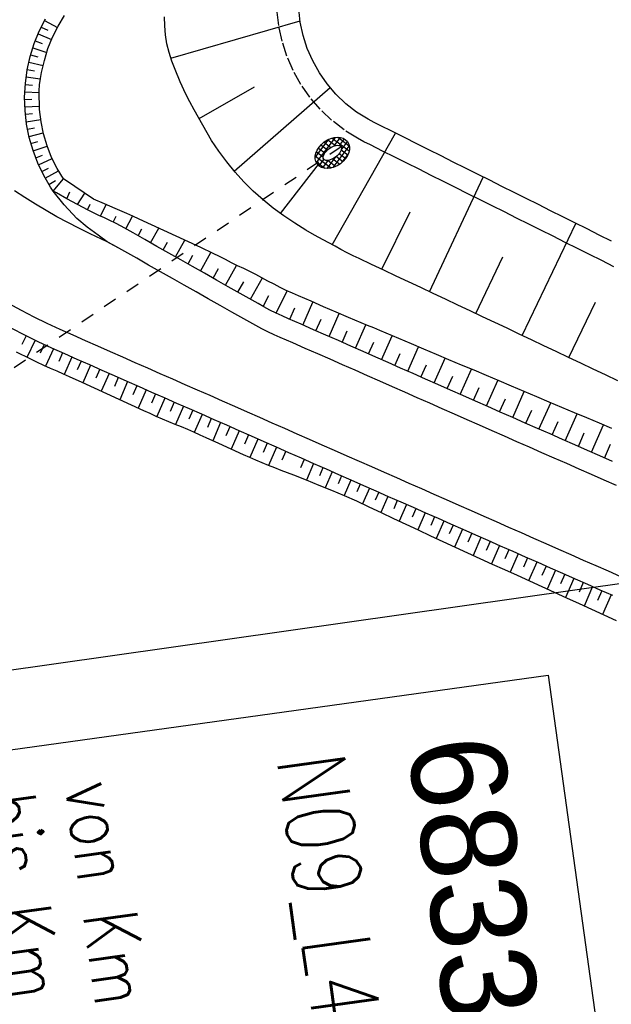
# Model space of a CAD drawing. Extents: x 446388 to 447135, y 445359 to 446567.
# Tile 12 of 80: x 446551 to 446573, y 445535 to 445571. Entities that reach past the tile are written whole.
import ezdxf

# ---------------------------------------------------------------- set-up
doc = ezdxf.new("R2010")
doc.units = 0
doc.header["$LTSCALE"] = 2
doc.header["$MEASUREMENT"] = 0
for name, pattern in [('ACAD_ISO03W100', [0.5, 0.25, -0.25]), ('AUSGEZOGEN', [0]), ('PUNKTX2', [0.5, 0.25, -0.25])]:
    doc.linetypes.add(name, pattern=pattern)
doc.layers.get('0').update_dxf_attribs({"linetype": 'AUSGEZOGEN'})
for name, color, linetype in [('BW-SCHRIFT', 250, 'AUSGEZOGEN'), ('DB-Dränagesystem_neu', 15, 'CONTINUOUS'), ('DB-RRB_41-203', 15, 'CONTINUOUS'), ('DB-vorhandene_Dränagen', 15, 'CONTINUOUS'), ('DB-Wegböschungen', 15, 'CONTINUOUS'), ('DB-Wege', 15, 'CONTINUOUS'), ('DB-Zufahrt_Nord_RRB_41-203', 15, 'CONTINUOUS'), ('FBRTOP', 250, 'AUSGEZOGEN'), ('Planeinteilung', 250, 'CONTINUOUS'), ('RAHMEN', 7, 'AUSGEZOGEN')]:
    doc.layers.add(name, color=color, linetype=linetype)
doc.styles.add('ROMANS', font='romans.shx', dxfattribs={"width": 0.8})
doc.styles.add('UNIR-O', font='unir_o.shx', dxfattribs={"height": 2.5})

# ---------------------------------------------------------------- blocks, each defined once
blk = doc.blocks.new('*X470')
at = {"color": 0, "linetype": 'ByBlock'}
for p, q in [((-707196, -770835), (-706928, -770568)), ((-706888, -770823), (-707101, -770610)), ((-706924, -770576), (-706986, -770513)), ((-706928, -770568), (-706830, -770469)), ((-706716, -770784), (-706924, -770576)), ((-706858, -770710), (-706646, -770497)), ((-706123, -771164), (-706819, -770469)), ((-706719, -770783), (-706505, -770569)), ((-706597, -770873), (-706387, -770663)), ((-706268, -770807), (-706511, -770564)), ((-706384, -771752), (-707204, -770932)), ((-707197, -771049), (-706858, -770710)), ((-706902, -771022), (-707175, -770749)), ((-707155, -771219), (-706909, -770973)), ((-706505, -770993), (-706289, -770777)), ((-706117, -771383), (-706502, -770997)), ((-706437, -771137), (-706209, -770909)), ((-706404, -771316), (-706148, -771060)), ((-706582, -771766), (-707168, -771180)), ((-707089, -771365), (-706865, -771141)), ((-707005, -771493), (-706791, -771279)), ((-706902, -771603), (-706693, -771393)), ((-706441, -771565), (-706113, -771238)), ((-706163, -771548), (-706404, -771308)), ((-706780, -771692), (-706560, -771472)), ((-706631, -771756), (-706441, -771565)), ((-706252, -771672), (-706464, -771460)), ((-706427, -771764), (-706371, -771708)), ((-706371, -771708), (-706134, -771471))]:
    blk.add_line(p, q, dxfattribs=at)
blk = doc.blocks.new('1135594')
at = {"layer": 'RAHMEN'}
blk.add_line((950, 5), (950, 589), dxfattribs=at)

msp = doc.modelspace()

# ---------------------------------------------------------------- linework, layer by layer
at = {"layer": 'BW-SCHRIFT'}
msp.add_lwpolyline([(446570.578, 445546.604), (446574.693, 445516.888), (446551.84, 445513.723), (446547.725, 445543.44)], close=True, dxfattribs=at)
at = {"layer": 'DB-Dränagesystem_neu', "linetype": 'Continuous'}
for major_axis, ratio in [((0.556, 0.411), 0.718145), ((0.314, 0.232), 0.501836)]:
    msp.add_ellipse((446562.647, 445565.792), major_axis=major_axis, ratio=ratio, start_param=0, end_param=6.283185, dxfattribs=at)
at = {"layer": 'DB-RRB_41-203', "linetype": 'PUNKTX2'}
for p, q in [((446560.681, 445570.464), (446560.617, 445571.041)), ((446560.801, 445569.897), (446560.681, 445570.464)), ((446560.978, 445569.345), (446560.801, 445569.897)), ((446561.209, 445568.813), (446560.978, 445569.345)), ((446561.492, 445568.307), (446561.209, 445568.813)), ((446561.824, 445567.832), (446561.492, 445568.307)), ((446562.201, 445567.392), (446561.824, 445567.832)), ((446562.621, 445566.992), (446562.201, 445567.392)), ((446563.079, 445566.636), (446562.621, 445566.992)), ((446563.57, 445566.328), (446563.079, 445566.636)), ((446563.807, 445566.202), (446563.57, 445566.328)), ((446564.048, 445566.081), (446563.807, 445566.202)), ((446564.495, 445565.858), (446564.048, 445566.081)), ((446564.942, 445565.634), (446564.495, 445565.858)), ((446565.389, 445565.41), (446564.942, 445565.634)), ((446565.837, 445565.187), (446565.389, 445565.41)), ((446566.284, 445564.963), (446565.837, 445565.187)), ((446566.731, 445564.74), (446566.284, 445564.963)), ((446567.178, 445564.516), (446566.731, 445564.74)), ((446567.625, 445564.292), (446567.178, 445564.516)), ((446568.073, 445564.069), (446567.625, 445564.292)), ((446568.52, 445563.845), (446568.073, 445564.069)), ((446568.967, 445563.622), (446568.52, 445563.845)), ((446569.414, 445563.398), (446568.967, 445563.622)), ((446569.861, 445563.174), (446569.414, 445563.398)), ((446570.309, 445562.951), (446569.861, 445563.174)), ((446570.756, 445562.727), (446570.309, 445562.951)), ((446571.203, 445562.504), (446570.756, 445562.727)), ((446571.65, 445562.28), (446571.203, 445562.504)), ((446572.098, 445562.056), (446571.65, 445562.28)), ((446572.545, 445561.833), (446572.098, 445562.056)), ((446572.992, 445561.609), (446572.545, 445561.833))]:
    msp.add_line(p, q, dxfattribs=at)
at = {"layer": 'DB-RRB_41-203', "linetype": 'Continuous'}
for p, q in [((446561.47, 445570.592), (446561.416, 445571.088)), ((446556.492, 445570.461), (446556.482, 445570.794)), ((446556.714, 445569.273), (446561.464, 445570.639)), ((446561.574, 445570.103), (446561.47, 445570.592)), ((446556.517, 445570.129), (446556.492, 445570.461)), ((446556.567, 445569.802), (446556.517, 445570.129)), ((446561.727, 445569.627), (446561.574, 445570.103)), ((446556.647, 445569.481), (446556.567, 445569.802)), ((446556.752, 445569.165), (446556.647, 445569.481)), ((446561.926, 445569.168), (446561.727, 445569.627)), ((446556.87, 445568.853), (446556.752, 445569.165)), ((446562.17, 445568.732), (446561.926, 445569.168)), ((446557.057, 445568.396), (446556.87, 445568.853)), ((446562.456, 445568.322), (446562.17, 445568.732)), ((446557.263, 445567.949), (446557.057, 445568.396)), ((446557.75, 445567.057), (446559.789, 445568.218)), ((446559.043, 445565.124), (446562.564, 445568.188)), ((446562.781, 445567.943), (446562.456, 445568.322)), ((446557.413, 445567.66), (446557.263, 445567.949)), ((446557.571, 445567.376), (446557.413, 445567.66)), ((446563.143, 445567.598), (446562.781, 445567.943)), ((446557.731, 445567.092), (446557.571, 445567.376)), ((446563.538, 445567.291), (446563.143, 445567.598)), ((446563.961, 445567.025), (446563.538, 445567.291)), ((446557.886, 445566.809), (446557.731, 445567.092)), ((446564.182, 445566.908), (446563.961, 445567.025)), ((446558.043, 445566.527), (446557.886, 445566.809)), ((446564.405, 445566.797), (446564.182, 445566.908)), ((446564.853, 445566.573), (446564.405, 445566.797)), ((446565.3, 445566.35), (446564.853, 445566.573)), ((446558.208, 445566.25), (446558.043, 445566.527)), ((446558.475, 445565.848), (446558.208, 445566.25)), ((446562.64, 445562.416), (446564.972, 445566.514)), ((446565.747, 445566.126), (446565.3, 445566.35)), ((446558.766, 445565.461), (446558.475, 445565.848)), ((446566.194, 445565.902), (446565.747, 445566.126)), ((446566.642, 445565.679), (446566.194, 445565.902)), ((446567.089, 445565.455), (446566.642, 445565.679)), ((446559.074, 445565.088), (446558.766, 445565.461)), ((446560.739, 445563.57), (446562.172, 445565.408)), ((446567.536, 445565.232), (446567.089, 445565.455)), ((446567.983, 445565.008), (446567.536, 445565.232)), ((446559.399, 445564.731), (446559.074, 445565.088)), ((446566.217, 445560.693), (446568.193, 445564.903)), ((446568.43, 445564.784), (446567.983, 445565.008)), ((446568.878, 445564.561), (446568.43, 445564.784)), ((446559.742, 445564.39), (446559.399, 445564.731)), ((446560.101, 445564.068), (446559.742, 445564.39)), ((446569.325, 445564.337), (446568.878, 445564.561)), ((446560.477, 445563.765), (446560.101, 445564.068)), ((446569.772, 445564.114), (446569.325, 445564.337)), ((446570.219, 445563.89), (446569.772, 445564.114)), ((446560.866, 445563.478), (446560.477, 445563.765)), ((446570.666, 445563.666), (446570.219, 445563.89)), ((446571.114, 445563.443), (446570.666, 445563.666)), ((446561.264, 445563.204), (446560.866, 445563.478)), ((446564.47, 445561.515), (446565.501, 445563.624)), ((446571.561, 445563.219), (446571.114, 445563.443)), ((446561.673, 445562.947), (446561.264, 445563.204)), ((446561.987, 445562.768), (446561.673, 445562.947)), ((446569.628, 445559.081), (446571.595, 445563.202)), ((446572.008, 445562.996), (446571.561, 445563.219)), ((446572.455, 445562.772), (446572.008, 445562.996)), ((446562.305, 445562.596), (446561.987, 445562.768)), ((446562.746, 445562.359), (446562.305, 445562.596)), ((446572.903, 445562.548), (446572.455, 445562.772)), ((446562.965, 445562.24), (446562.746, 445562.359)), ((446563.187, 445562.123), (446562.965, 445562.24)), ((446563.411, 445562.013), (446563.187, 445562.123)), ((446563.637, 445561.906), (446563.411, 445562.013)), ((446564.09, 445561.693), (446563.637, 445561.906)), ((446567.923, 445559.887), (446568.908, 445561.97)), ((446564.542, 445561.48), (446564.09, 445561.693)), ((446564.995, 445561.268), (446564.542, 445561.48)), ((446565.448, 445561.055), (446564.995, 445561.268)), ((446565.9, 445560.842), (446565.448, 445561.055)), ((446566.353, 445560.629), (446565.9, 445560.842)), ((446566.805, 445560.416), (446566.353, 445560.629)), ((446567.257, 445560.202), (446566.805, 445560.416)), ((446567.709, 445559.988), (446567.257, 445560.202)), ((446571.34, 445558.271), (446572.315, 445560.313)), ((446568.161, 445559.774), (446567.709, 445559.988)), ((446568.614, 445559.561), (446568.161, 445559.774)), ((446569.066, 445559.347), (446568.614, 445559.561)), ((446569.518, 445559.133), (446569.066, 445559.347)), ((446569.97, 445558.919), (446569.518, 445559.133)), ((446570.422, 445558.705), (446569.97, 445558.919)), ((446570.874, 445558.492), (446570.422, 445558.705)), ((446571.326, 445558.278), (446570.874, 445558.492)), ((446571.779, 445558.064), (446571.326, 445558.278)), ((446572.231, 445557.85), (446571.779, 445558.064)), ((446572.683, 445557.637), (446572.231, 445557.85)), ((446573.135, 445557.423), (446572.683, 445557.637))]:
    msp.add_line(p, q, dxfattribs=at)
at = {"layer": 'DB-vorhandene_Dränagen', "linetype": 'ACAD_ISO03W100'}
msp.add_line((446562.97, 445566.011), (446537.094, 445548.531), dxfattribs=at)
at = {"layer": 'DB-Wegböschungen', "linetype": 'Continuous'}
for p, q in [((446552.396, 445564.389), (446552.776, 445564.836)), ((446553.188, 445564.551), (446552.776, 445564.836)), ((446552.776, 445564.836), (446552.776, 445564.836)), ((446552.509, 445564.322), (446552.396, 445564.389)), ((446553.878, 445564.095), (446553.188, 445564.551)), ((446552.893, 445564.104), (446552.509, 445564.322)), ((446552.893, 445564.104), (446553.005, 445564.357)), ((446553.281, 445563.893), (446552.893, 445564.104)), ((446553.281, 445563.893), (446553.556, 445564.308)), ((446554.273, 445563.918), (446553.878, 445564.095)), ((446553.674, 445563.69), (446553.281, 445563.893)), ((446553.65, 445563.702), (446553.752, 445563.904)), ((446554.071, 445563.495), (446553.674, 445563.69)), ((446554.126, 445563.468), (446554.332, 445563.893)), ((446554.672, 445563.749), (446554.273, 445563.918)), ((446555.094, 445563.569), (446554.672, 445563.749)), ((446554.271, 445563.401), (446554.071, 445563.495)), ((446554.471, 445563.307), (446554.271, 445563.401)), ((446554.681, 445563.207), (446554.471, 445563.307)), ((446554.6, 445563.246), (446554.71, 445563.466)), ((446555.059, 445563.006), (446555.308, 445563.471)), ((446555.322, 445563.465), (446555.094, 445563.569)), ((446555.548, 445563.359), (446555.322, 445563.465)), ((446556.002, 445563.15), (446555.548, 445563.359)), ((446554.888, 445563.1), (446554.681, 445563.207)), ((446555.107, 445562.978), (446554.888, 445563.1)), ((446555.325, 445562.853), (446555.107, 445562.978)), ((446555.512, 445562.747), (446555.652, 445562.997)), ((446555.971, 445562.488), (446556.272, 445563.026)), ((446556.457, 445562.941), (446556.002, 445563.15)), ((446556.911, 445562.732), (446556.457, 445562.941)), ((446555.762, 445562.606), (446555.325, 445562.853)), ((446556.2, 445562.358), (446555.762, 445562.606)), ((446556.887, 445561.969), (446557.232, 445562.583)), ((446557.364, 445562.521), (446556.911, 445562.732)), ((446556.637, 445562.111), (446556.2, 445562.358)), ((446556.429, 445562.229), (446556.591, 445562.517)), ((446557.818, 445562.31), (446557.364, 445562.521)), ((446558.271, 445562.098), (446557.818, 445562.31)), ((446557.075, 445561.863), (446556.637, 445562.111)), ((446557.512, 445561.616), (446557.075, 445561.863)), ((446557.346, 445561.71), (446557.528, 445562.035)), ((446557.804, 445561.451), (446558.189, 445562.136)), ((446558.496, 445561.989), (446558.271, 445562.098)), ((446558.719, 445561.875), (446558.496, 445561.989)), ((446558.94, 445561.756), (446558.719, 445561.875)), ((446557.949, 445561.369), (446557.512, 445561.616)), ((446558.263, 445561.191), (446558.463, 445561.548)), ((446558.721, 445560.932), (446559.129, 445561.659)), ((446559.163, 445561.642), (446558.94, 445561.756)), ((446559.391, 445561.54), (446559.163, 445561.642)), ((446559.619, 445561.438), (446559.391, 445561.54)), ((446558.387, 445561.121), (446557.949, 445561.369)), ((446559.842, 445561.324), (446559.619, 445561.438)), ((446559.638, 445560.414), (446560.077, 445561.196)), ((446560.062, 445561.204), (446559.842, 445561.324)), ((446560.283, 445561.085), (446560.062, 445561.204)), ((446558.824, 445560.874), (446558.387, 445561.121)), ((446559.261, 445560.626), (446558.824, 445560.874)), ((446559.179, 445560.673), (446559.395, 445561.057)), ((446560.505, 445560.968), (446560.283, 445561.085)), ((446560.726, 445560.851), (446560.505, 445560.968)), ((446560.951, 445560.74), (446560.726, 445560.851)), ((446559.699, 445560.379), (446559.261, 445560.626)), ((446560.107, 445560.148), (446560.319, 445560.551)), ((446560.587, 445559.9), (446560.987, 445560.723)), ((446561.179, 445560.637), (446560.951, 445560.74)), ((446561.409, 445560.539), (446561.179, 445560.637)), ((446561.867, 445560.339), (446561.409, 445560.539)), ((446559.917, 445560.254), (446559.699, 445560.379)), ((446560.136, 445560.132), (446559.917, 445560.254)), ((446560.357, 445560.013), (446560.136, 445560.132)), ((446561.082, 445559.682), (446561.269, 445560.1)), ((446561.565, 445559.468), (446561.937, 445560.308)), ((446562.325, 445560.139), (446561.867, 445560.339)), ((446562.783, 445559.939), (446562.325, 445560.139)), ((446560.581, 445559.902), (446560.357, 445560.013)), ((446560.809, 445559.8), (446560.581, 445559.902)), ((446561.039, 445559.701), (446560.809, 445559.8)), ((446561.497, 445559.499), (446561.039, 445559.701)), ((446562.529, 445559.044), (446562.902, 445559.886)), ((446563.241, 445559.739), (446562.783, 445559.939)), ((446563.702, 445559.545), (446563.241, 445559.739)), ((446551.354, 445559.092), (446550.87, 445559.342)), ((446561.954, 445559.297), (446561.497, 445559.499)), ((446562.047, 445559.256), (446562.234, 445559.677)), ((446563.493, 445558.619), (446563.873, 445559.477)), ((446563.935, 445559.452), (446563.702, 445559.545)), ((446564.167, 445559.359), (446563.935, 445559.452)), ((446564.398, 445559.263), (446564.167, 445559.359)), ((446551.398, 445559.07), (446551.243, 445558.758)), ((446551.843, 445558.851), (446551.354, 445559.092)), ((446562.412, 445559.096), (446561.954, 445559.297)), ((446562.869, 445558.894), (446562.412, 445559.096)), ((446563.011, 445558.831), (446563.198, 445559.254)), ((446564.628, 445559.165), (446564.398, 445559.263)), ((446564.457, 445558.194), (446564.846, 445559.073)), ((446565.089, 445558.971), (446564.628, 445559.165)), ((446565.55, 445558.777), (446565.089, 445558.971)), ((446551.73, 445558.906), (446551.424, 445558.279)), ((446552.337, 445558.62), (446551.843, 445558.851)), ((446552.063, 445558.747), (446551.914, 445558.431)), ((446552.819, 445558.406), (446552.337, 445558.62)), ((446563.327, 445558.692), (446562.869, 445558.894)), ((446563.784, 445558.491), (446563.327, 445558.692)), ((446563.975, 445558.406), (446564.168, 445558.842)), ((446565.421, 445557.769), (446565.817, 445558.664)), ((446566.01, 445558.583), (446565.55, 445558.777)), ((446551.541, 445558.221), (446551.04, 445558.47)), ((446552.397, 445558.593), (446552.109, 445557.957)), ((446552.735, 445558.443), (446552.595, 445558.125)), ((446553.075, 445558.293), (446552.797, 445557.655)), ((446553.276, 445558.204), (446552.819, 445558.406)), ((446564.242, 445558.289), (446563.784, 445558.491)), ((446564.699, 445558.087), (446564.242, 445558.289)), ((446564.939, 445557.982), (446565.135, 445558.425)), ((446566.471, 445558.388), (446566.01, 445558.583)), ((446566.385, 445557.344), (446566.788, 445558.255)), ((446566.932, 445558.194), (446566.471, 445558.388)), ((446551.793, 445558.101), (446551.541, 445558.221)), ((446552.047, 445557.984), (446551.793, 445558.101)), ((446552.293, 445557.877), (446552.047, 445557.984)), ((446552.539, 445557.771), (446552.293, 445557.877)), ((446553.734, 445558.003), (446553.276, 445558.204)), ((446553.417, 445558.142), (446553.277, 445557.821)), ((446553.759, 445557.992), (446553.477, 445557.346)), ((446554.191, 445557.801), (446553.734, 445558.003)), ((446565.157, 445557.886), (446564.699, 445558.087)), ((446565.614, 445557.684), (446565.157, 445557.886)), ((446565.903, 445557.557), (446566.103, 445558.008)), ((446567.392, 445557.999), (446566.932, 445558.194)), ((446567.853, 445557.805), (446567.392, 445557.999)), ((446552.767, 445557.669), (446552.539, 445557.771)), ((446552.995, 445557.565), (446552.767, 445557.669)), ((446553.45, 445557.358), (446552.995, 445557.565)), ((446554.1, 445557.841), (446553.959, 445557.516)), ((446554.442, 445557.69), (446554.156, 445557.034)), ((446554.649, 445557.599), (446554.191, 445557.801)), ((446554.784, 445557.54), (446554.64, 445557.209)), ((446555.106, 445557.398), (446554.649, 445557.599)), ((446566.072, 445557.482), (446565.614, 445557.684)), ((446566.867, 445557.132), (446567.07, 445557.591)), ((446567.349, 445556.92), (446567.758, 445557.845)), ((446568.314, 445557.61), (446567.853, 445557.805)), ((446568.774, 445557.416), (446568.314, 445557.61)), ((446553.904, 445557.15), (446553.45, 445557.358)), ((446554.359, 445556.942), (446553.904, 445557.15)), ((446555.125, 445557.389), (446554.835, 445556.723)), ((446555.564, 445557.196), (446555.106, 445557.398)), ((446555.467, 445557.239), (446555.321, 445556.903)), ((446556.021, 445556.994), (446555.564, 445557.196)), ((446566.529, 445557.281), (446566.072, 445557.482)), ((446566.987, 445557.079), (446566.529, 445557.281)), ((446567.831, 445556.707), (446568.037, 445557.174)), ((446568.313, 445556.495), (446568.729, 445557.435)), ((446569.235, 445557.221), (446568.774, 445557.416)), ((446569.696, 445557.027), (446569.235, 445557.221)), ((446554.813, 445556.733), (446554.359, 445556.942)), ((446555.809, 445557.088), (446555.515, 445556.413)), ((446556.15, 445556.937), (446556.003, 445556.599)), ((446556.479, 445556.793), (446556.021, 445556.994)), ((446556.492, 445556.787), (446556.196, 445556.107)), ((446556.936, 445556.591), (446556.479, 445556.793)), ((446567.444, 445556.877), (446566.987, 445557.079)), ((446567.902, 445556.676), (446567.444, 445556.877)), ((446569.277, 445556.07), (446569.699, 445557.025)), ((446570.157, 445556.832), (446569.696, 445557.027)), ((446570.617, 445556.638), (446570.157, 445556.832)), ((446555.268, 445556.525), (446554.813, 445556.733)), ((446555.724, 445556.319), (446555.268, 445556.525)), ((446556.834, 445556.636), (446556.684, 445556.294)), ((446557.175, 445556.486), (446556.883, 445555.815)), ((446557.394, 445556.389), (446556.936, 445556.591)), ((446568.359, 445556.474), (446567.902, 445556.676)), ((446568.817, 445556.272), (446568.359, 445556.474)), ((446568.795, 445556.282), (446569.004, 445556.756)), ((446570.24, 445555.645), (446570.67, 445556.615)), ((446571.078, 445556.443), (446570.617, 445556.638)), ((446571.539, 445556.248), (446571.078, 445556.443)), ((446555.952, 445556.217), (446555.724, 445556.319)), ((446556.18, 445556.114), (446555.952, 445556.217)), ((446556.407, 445556.008), (446556.18, 445556.114)), ((446557.517, 445556.335), (446557.374, 445556.007)), ((446557.851, 445556.188), (446557.394, 445556.389)), ((446557.859, 445556.185), (446557.57, 445555.522)), ((446558.309, 445555.986), (446557.851, 445556.188)), ((446569.275, 445556.071), (446568.817, 445556.272)), ((446569.732, 445555.869), (446569.275, 445556.071)), ((446569.759, 445555.857), (446569.972, 445556.339)), ((446571.204, 445555.22), (446571.64, 445556.206)), ((446571.999, 445556.054), (446571.539, 445556.248)), ((446556.636, 445555.909), (446556.407, 445556.008)), ((446556.87, 445555.82), (446556.636, 445555.909)), ((446557.104, 445555.732), (446556.87, 445555.82)), ((446557.333, 445555.632), (446557.104, 445555.732)), ((446558.2, 445556.034), (446558.055, 445555.701)), ((446558.542, 445555.883), (446558.251, 445555.216)), ((446558.767, 445555.784), (446558.309, 445555.986)), ((446558.884, 445555.733), (446558.738, 445555.397)), ((446559.224, 445555.583), (446558.767, 445555.784)), ((446570.19, 445555.667), (446569.732, 445555.869)), ((446570.722, 445555.433), (446570.939, 445555.922)), ((446572.46, 445555.859), (446571.999, 445556.054)), ((446572.168, 445554.795), (446572.611, 445555.796)), ((446572.921, 445555.665), (446572.46, 445555.859)), ((446557.56, 445555.527), (446557.333, 445555.632)), ((446557.788, 445555.423), (446557.56, 445555.527)), ((446558.016, 445555.321), (446557.788, 445555.423)), ((446559.225, 445555.582), (446558.932, 445554.909)), ((446559.682, 445555.381), (446559.224, 445555.583)), ((446559.567, 445555.432), (446559.42, 445555.094)), ((446560.139, 445555.179), (446559.682, 445555.381)), ((446570.647, 445555.466), (446570.19, 445555.667)), ((446571.105, 445555.264), (446570.647, 445555.466)), ((446571.686, 445555.008), (446571.906, 445555.504)), ((446558.472, 445555.116), (446558.016, 445555.321)), ((446558.928, 445554.911), (446558.472, 445555.116)), ((446559.909, 445555.281), (446559.613, 445554.602)), ((446560.25, 445555.13), (446560.102, 445554.791)), ((446560.597, 445554.978), (446560.139, 445555.179)), ((446560.592, 445554.98), (446560.299, 445554.308)), ((446561.054, 445554.776), (446560.597, 445554.978)), ((446571.562, 445555.062), (446571.105, 445555.264)), ((446572.02, 445554.861), (446571.562, 445555.062)), ((446572.65, 445554.583), (446572.873, 445555.087)), ((446559.384, 445554.705), (446558.928, 445554.911)), ((446559.611, 445554.602), (446559.384, 445554.705)), ((446560.934, 445554.829), (446560.791, 445554.502)), ((446561.512, 445554.574), (446561.054, 445554.776)), ((446572.477, 445554.659), (446572.02, 445554.861)), ((446572.935, 445554.458), (446572.477, 445554.659)), ((446559.84, 445554.5), (446559.611, 445554.602)), ((446560.301, 445554.308), (446559.84, 445554.5)), ((446560.535, 445554.217), (446560.301, 445554.308)), ((446561.617, 445554.528), (446561.482, 445554.218)), ((446561.969, 445554.373), (446561.512, 445554.574)), ((446561.959, 445554.377), (446561.695, 445553.771)), ((446562.427, 445554.171), (446561.969, 445554.373)), ((446560.769, 445554.129), (446560.535, 445554.217)), ((446561.237, 445553.951), (446560.769, 445554.129)), ((446561.703, 445553.768), (446561.237, 445553.951)), ((446562.301, 445554.227), (446562.17, 445553.928)), ((446562.642, 445554.076), (446562.385, 445553.486)), ((446562.884, 445553.969), (446562.427, 445554.171)), ((446562.984, 445553.926), (446562.857, 445553.635)), ((446563.342, 445553.768), (446562.884, 445553.969)), ((446562.165, 445553.577), (446561.703, 445553.768)), ((446562.628, 445553.387), (446562.165, 445553.577)), ((446563.326, 445553.775), (446563.076, 445553.202)), ((446563.799, 445553.566), (446563.342, 445553.768)), ((446563.667, 445553.624), (446563.542, 445553.338)), ((446564.257, 445553.365), (446563.799, 445553.566)), ((446562.859, 445553.292), (446562.628, 445553.387)), ((446563.09, 445553.196), (446562.859, 445553.292)), ((446563.547, 445552.993), (446563.09, 445553.196)), ((446564.009, 445553.474), (446563.756, 445552.895)), ((446564.351, 445553.323), (446564.222, 445553.029)), ((446564.714, 445553.163), (446564.257, 445553.365)), ((446564.692, 445553.173), (446564.432, 445552.576)), ((446563.999, 445552.78), (446563.547, 445552.993)), ((446565.172, 445552.961), (446564.714, 445553.163)), ((446565.034, 445553.022), (446564.902, 445552.72)), ((446565.376, 445552.872), (446565.108, 445552.259)), ((446565.63, 445552.76), (446565.172, 445552.961)), ((446564.452, 445552.567), (446563.999, 445552.78)), ((446564.905, 445552.354), (446564.452, 445552.567)), ((446565.717, 445552.721), (446565.582, 445552.41)), ((446566.087, 445552.558), (446565.63, 445552.76)), ((446566.059, 445552.57), (446565.785, 445551.941)), ((446566.545, 445552.356), (446566.087, 445552.558)), ((446565.357, 445552.142), (446564.905, 445552.354)), ((446565.81, 445551.929), (446565.357, 445552.142)), ((446566.401, 445552.42), (446566.262, 445552.101)), ((446566.742, 445552.269), (446566.461, 445551.623)), ((446567.002, 445552.155), (446566.545, 445552.356)), ((446567.084, 445552.119), (446566.942, 445551.792)), ((446567.46, 445551.953), (446567.002, 445552.155)), ((446566.263, 445551.716), (446565.81, 445551.929)), ((446567.426, 445551.968), (446567.14, 445551.312)), ((446567.917, 445551.751), (446567.46, 445551.953)), ((446567.767, 445551.817), (446567.623, 445551.487)), ((446568.375, 445551.55), (446567.917, 445551.751)), ((446566.715, 445551.504), (446566.263, 445551.716)), ((446567.171, 445551.297), (446566.715, 445551.504)), ((446568.109, 445551.667), (446567.819, 445551.002)), ((446568.451, 445551.516), (446568.305, 445551.182)), ((446568.832, 445551.348), (446568.375, 445551.55)), ((446568.792, 445551.366), (446568.499, 445550.693)), ((446567.626, 445551.09), (446567.171, 445551.297)), ((446568.081, 445550.883), (446567.626, 445551.09)), ((446569.29, 445551.146), (446568.832, 445551.348)), ((446569.134, 445551.215), (446568.987, 445550.877)), ((446569.476, 445551.064), (446569.179, 445550.384)), ((446569.747, 445550.945), (446569.29, 445551.146)), ((446568.536, 445550.676), (446568.081, 445550.883)), ((446568.991, 445550.47), (446568.536, 445550.676)), ((446569.817, 445550.914), (446569.668, 445550.572)), ((446570.205, 445550.743), (446569.747, 445550.945)), ((446570.159, 445550.763), (446569.859, 445550.075)), ((446570.662, 445550.541), (446570.205, 445550.743)), ((446569.447, 445550.263), (446568.991, 445550.47)), ((446570.501, 445550.613), (446570.35, 445550.267)), ((446570.842, 445550.462), (446570.539, 445549.766)), ((446571.12, 445550.34), (446570.662, 445550.541)), ((446571.184, 445550.311), (446571.031, 445549.961)), ((446571.577, 445550.138), (446571.12, 445550.34)), ((446569.902, 445550.056), (446569.447, 445550.263)), ((446570.357, 445549.849), (446569.902, 445550.056)), ((446571.526, 445550.161), (446571.219, 445549.457)), ((446572.035, 445549.936), (446571.577, 445550.138)), ((446571.867, 445550.01), (446571.713, 445549.656)), ((446572.493, 445549.735), (446572.035, 445549.936)), ((446570.812, 445549.641), (446570.357, 445549.849)), ((446571.267, 445549.435), (446570.812, 445549.641)), ((446572.209, 445549.86), (446571.899, 445549.147)), ((446572.551, 445549.709), (446572.395, 445549.351)), ((446572.95, 445549.533), (446572.493, 445549.735)), ((446572.892, 445549.559), (446572.579, 445548.838)), ((446571.723, 445549.228), (446571.267, 445549.435)), ((446572.178, 445549.021), (446571.723, 445549.228)), ((446572.633, 445548.814), (446572.178, 445549.021)), ((446573.088, 445548.607), (446572.633, 445548.814))]:
    msp.add_line(p, q, dxfattribs=at)
at = {"layer": 'DB-Wege', "linetype": 'PUNKTX2'}
for p, q in [((446551.351, 445564.15), (446550.968, 445564.399)), ((446551.739, 445563.908), (446551.351, 445564.15)), ((446552.131, 445563.674), (446551.739, 445563.908)), ((446552.529, 445563.448), (446552.131, 445563.674)), ((446552.93, 445563.23), (446552.529, 445563.448)), ((446553.336, 445563.02), (446552.93, 445563.23)), ((446553.746, 445562.818), (446553.336, 445563.02)), ((446553.953, 445562.721), (446553.746, 445562.818)), ((446554.375, 445562.525), (446553.953, 445562.721))]:
    msp.add_line(p, q, dxfattribs=at)
at = {"layer": 'DB-Wege', "linetype": 'Continuous'}
for p, q in [((446552.79, 445563.886), (446552.396, 445564.389)), ((446553.259, 445563.381), (446552.79, 445563.886)), ((446553.639, 445563.057), (446553.259, 445563.381)), ((446554.045, 445562.765), (446553.639, 445563.057)), ((446554.374, 445562.522), (446554.045, 445562.765)), ((446554.621, 445562.394), (446554.374, 445562.522)), ((446554.585, 445562.414), (446554.374, 445562.522)), ((446554.805, 445562.292), (446554.585, 445562.414)), ((446554.805, 445562.292), (446554.621, 445562.394)), ((446555.023, 445562.167), (446554.805, 445562.292)), ((446555.46, 445561.919), (446555.023, 445562.167)), ((446555.897, 445561.672), (446555.46, 445561.919)), ((446556.335, 445561.424), (446555.897, 445561.672)), ((446556.772, 445561.177), (446556.335, 445561.424)), ((446557.209, 445560.93), (446556.772, 445561.177)), ((446557.647, 445560.682), (446557.209, 445560.93)), ((446558.084, 445560.435), (446557.647, 445560.682)), ((446558.522, 445560.187), (446558.084, 445560.435)), ((446551.221, 445560.005), (446550.755, 445560.258)), ((446558.959, 445559.94), (446558.522, 445560.187)), ((446551.692, 445559.761), (446551.221, 445560.005)), ((446552.168, 445559.527), (446551.692, 445559.761)), ((446559.396, 445559.693), (446558.959, 445559.94)), ((446559.614, 445559.568), (446559.396, 445559.693)), ((446552.648, 445559.303), (446552.168, 445559.527)), ((446559.834, 445559.445), (446559.614, 445559.568)), ((446560.055, 445559.327), (446559.834, 445559.445)), ((446560.279, 445559.216), (446560.055, 445559.327)), ((446553.121, 445559.092), (446552.648, 445559.303)), ((446553.579, 445558.891), (446553.121, 445559.092)), ((446560.507, 445559.113), (446560.279, 445559.216)), ((446560.736, 445559.014), (446560.507, 445559.113)), ((446561.194, 445558.813), (446560.736, 445559.014)), ((446554.036, 445558.689), (446553.579, 445558.891)), ((446554.494, 445558.487), (446554.036, 445558.689)), ((446561.652, 445558.611), (446561.194, 445558.813)), ((446562.109, 445558.409), (446561.652, 445558.611)), ((446554.951, 445558.286), (446554.494, 445558.487)), ((446555.409, 445558.084), (446554.951, 445558.286)), ((446562.567, 445558.208), (446562.109, 445558.409)), ((446555.866, 445557.882), (446555.409, 445558.084)), ((446556.324, 445557.681), (446555.866, 445557.882)), ((446563.024, 445558.006), (446562.567, 445558.208)), ((446563.482, 445557.804), (446563.024, 445558.006)), ((446556.781, 445557.479), (446556.324, 445557.681)), ((446563.939, 445557.603), (446563.482, 445557.804)), ((446564.397, 445557.401), (446563.939, 445557.603)), ((446557.239, 445557.277), (446556.781, 445557.479)), ((446557.696, 445557.076), (446557.239, 445557.277)), ((446564.854, 445557.199), (446564.397, 445557.401)), ((446565.312, 445556.998), (446564.854, 445557.199)), ((446558.154, 445556.874), (446557.696, 445557.076)), ((446558.612, 445556.672), (446558.154, 445556.874)), ((446565.769, 445556.796), (446565.312, 445556.998)), ((446566.227, 445556.594), (446565.769, 445556.796)), ((446559.069, 445556.471), (446558.612, 445556.672)), ((446559.527, 445556.269), (446559.069, 445556.471)), ((446566.684, 445556.393), (446566.227, 445556.594)), ((446559.984, 445556.067), (446559.527, 445556.269)), ((446560.442, 445555.866), (446559.984, 445556.067)), ((446567.142, 445556.191), (446566.684, 445556.393)), ((446567.599, 445555.989), (446567.142, 445556.191)), ((446560.899, 445555.664), (446560.442, 445555.866)), ((446568.057, 445555.788), (446567.599, 445555.989)), ((446568.515, 445555.586), (446568.057, 445555.788)), ((446561.357, 445555.462), (446560.899, 445555.664)), ((446561.814, 445555.261), (446561.357, 445555.462)), ((446568.972, 445555.384), (446568.515, 445555.586)), ((446569.43, 445555.183), (446568.972, 445555.384)), ((446562.272, 445555.059), (446561.814, 445555.261)), ((446562.729, 445554.857), (446562.272, 445555.059)), ((446569.887, 445554.981), (446569.43, 445555.183)), ((446570.345, 445554.779), (446569.887, 445554.981)), ((446563.187, 445554.656), (446562.729, 445554.857)), ((446563.644, 445554.454), (446563.187, 445554.656)), ((446570.802, 445554.578), (446570.345, 445554.779)), ((446564.102, 445554.253), (446563.644, 445554.454)), ((446571.26, 445554.376), (446570.802, 445554.578)), ((446571.717, 445554.175), (446571.26, 445554.376)), ((446564.559, 445554.051), (446564.102, 445554.253)), ((446565.017, 445553.849), (446564.559, 445554.051)), ((446572.175, 445553.973), (446571.717, 445554.175)), ((446572.632, 445553.771), (446572.175, 445553.973)), ((446565.474, 445553.648), (446565.017, 445553.849)), ((446565.932, 445553.446), (446565.474, 445553.648)), ((446573.09, 445553.57), (446572.632, 445553.771)), ((446566.39, 445553.244), (446565.932, 445553.446)), ((446566.847, 445553.043), (446566.39, 445553.244)), ((446567.305, 445552.841), (446566.847, 445553.043)), ((446567.762, 445552.639), (446567.305, 445552.841)), ((446568.22, 445552.438), (446567.762, 445552.639)), ((446568.677, 445552.236), (446568.22, 445552.438)), ((446569.135, 445552.034), (446568.677, 445552.236)), ((446569.592, 445551.833), (446569.135, 445552.034)), ((446570.05, 445551.631), (446569.592, 445551.833)), ((446570.507, 445551.429), (446570.05, 445551.631)), ((446570.965, 445551.228), (446570.507, 445551.429)), ((446571.422, 445551.026), (446570.965, 445551.228)), ((446571.88, 445550.824), (446571.422, 445551.026)), ((446572.337, 445550.623), (446571.88, 445550.824)), ((446572.795, 445550.421), (446572.337, 445550.623)), ((446573.253, 445550.219), (446572.795, 445550.421))]:
    msp.add_line(p, q, dxfattribs=at)
at = {"layer": 'DB-Zufahrt_Nord_RRB_41-203', "linetype": 'Continuous'}
for p, q in [((446551.882, 445570.266), (446552.108, 445570.712)), ((446552.078, 445570.655), (446552.548, 445570.399)), ((446552.575, 445570.45), (446552.812, 445570.839)), ((446551.694, 445569.803), (446551.882, 445570.266)), ((446551.951, 445570.411), (446552.193, 445570.294)), ((446552.37, 445570.043), (446552.575, 445570.45)), ((446551.734, 445569.909), (446551.985, 445569.812)), ((446551.836, 445570.161), (446552.33, 445569.95)), ((446552.2, 445569.621), (446552.37, 445570.043)), ((446551.545, 445569.326), (446551.694, 445569.803)), ((446551.642, 445569.65), (446552.153, 445569.48)), ((446552.066, 445569.186), (446552.2, 445569.621)), ((446551.436, 445568.838), (446551.545, 445569.326)), ((446551.495, 445569.12), (446552.019, 445568.998)), ((446551.562, 445569.387), (446551.822, 445569.313)), ((446551.962, 445568.743), (446552.066, 445569.186)), ((446551.369, 445568.342), (446551.436, 445568.838)), ((446551.439, 445568.851), (446551.702, 445568.802)), ((446551.919, 445568.519), (446551.962, 445568.743)), ((446551.396, 445568.579), (446551.917, 445568.509)), ((446551.889, 445568.293), (446551.919, 445568.519)), ((446551.342, 445567.843), (446551.369, 445568.342)), ((446551.348, 445568.032), (446551.878, 445568.01)), ((446551.366, 445568.306), (446551.626, 445568.284)), ((446551.878, 445568.066), (446551.889, 445568.293)), ((446551.879, 445567.837), (446551.878, 445568.066)), ((446551.358, 445567.344), (446551.342, 445567.843)), ((446551.343, 445567.757), (446551.611, 445567.759)), ((446551.883, 445567.61), (446551.879, 445567.837)), ((446551.349, 445567.483), (446551.886, 445567.51)), ((446551.415, 445566.847), (446551.358, 445567.344)), ((446551.892, 445567.382), (446551.883, 445567.61)), ((446551.945, 445566.93), (446551.892, 445567.382)), ((446551.369, 445567.209), (446551.636, 445567.235)), ((446551.402, 445566.936), (446551.933, 445567.012)), ((446552.037, 445566.485), (446551.945, 445566.93)), ((446551.513, 445566.357), (446551.415, 445566.847)), ((446551.446, 445566.665), (446551.71, 445566.715)), ((446551.504, 445566.396), (446552.028, 445566.522)), ((446551.651, 445565.877), (446551.513, 445566.357)), ((446551.573, 445566.13), (446551.833, 445566.205)), ((446552.167, 445566.049), (446552.037, 445566.485)), ((446551.829, 445565.409), (446551.651, 445565.877)), ((446551.654, 445565.867), (446552.17, 445566.043)), ((446552.335, 445565.627), (446552.167, 445566.049)), ((446551.748, 445565.609), (446552.003, 445565.709)), ((446551.853, 445565.355), (446552.357, 445565.579)), ((446552.539, 445565.221), (446552.335, 445565.627)), ((446552.045, 445564.959), (446551.829, 445565.409)), ((446551.97, 445565.105), (446552.218, 445565.23)), ((446552.099, 445564.861), (446552.587, 445565.137)), ((446552.776, 445564.836), (446552.539, 445565.221)), ((446552.298, 445564.528), (446552.045, 445564.959)), ((446552.237, 445564.626), (446552.478, 445564.774)), ((446552.396, 445564.389), (446552.298, 445564.528))]:
    msp.add_line(p, q, dxfattribs=at)
at = {"layer": 'FBRTOP'}
msp.add_lwpolyline([(446576.449, 446163.728, -0.000132), (446578.343, 446150.384, -0.000157), (446579.926, 446139.19, -0.000509), (446581.889, 446125.17, 0.000658), (446583.412, 446114.317, 0.000059), (446585.17, 446101.916, 0.000061), (446586.887, 446089.829, 0.000001), (446588.957, 446075.27, 0.000001), (446590.43, 446064.906, 0.000008), (446592.183, 446052.577, -0.000007), (446593.936, 446040.247, -0.00042), (446595.406, 446029.844, 0.000308), (446597.407, 446015.661, 0.000387), (446598.701, 446006.581, -0.000225), (446600.926, 445991.002, -0.000119), (446601.235, 445988.828, -0.000144)], format="xyb", dxfattribs=at)
at = {"layer": 'FBRTOP', "const_width": 0.5}
for points in [[(446559.09, 446507.465), (446566.275, 446456.768, -0.000002), (446573.292, 446407.262, 0.000001), (446580.308, 446357.757, 0.000002), (446589.079, 446295.875, -0.000002), (446597.85, 446233.994, -0.000002), (446606.621, 446172.112, 0.000003), (446615.391, 446110.231, 0.000001), (446624.162, 446048.349, -0.000002), (446632.933, 445986.468, 0), (446646.197, 445892.885, 0), (446657.491, 445813.2), (446671.524, 445714.189, 0.000002), (446687.312, 445602.802, -0.000002), (446703.099, 445491.416), (446717.132, 445392.405, 0.000001), (446718.367, 445383.697, 0)], [(446531.367, 446503.536), (446538.553, 446452.838, -0.000002), (446545.569, 446403.333, 0.000001), (446552.586, 446353.827, 0.000002), (446561.357, 446291.946, -0.000002), (446570.128, 446230.064, -0.000002), (446578.898, 446168.183, 0.000003), (446587.669, 446106.301, 0.000001), (446596.44, 446044.42, -0.000002), (446605.211, 445982.538, 0), (446618.474, 445888.956, 0), (446629.769, 445809.27), (446643.802, 445710.259, 0.000002), (446659.589, 445598.873, -0.000002), (446675.377, 445487.486), (446689.41, 445388.475, 0.000001), (446690.644, 445379.768, 0)]]:
    msp.add_lwpolyline(points, format="xyb", dxfattribs=at)

# ---------------------------------------------------------------- block references
at = {"layer": 'DB-Dränagesystem_neu', "linetype": 'Continuous', "xscale": 0.0009999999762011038, "yscale": 0.000999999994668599, "zscale": 0.001, "rotation": 278.0111944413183}
msp.add_blockref('*X470', (447424.727, 444973.499), dxfattribs=at)
at = {"layer": 'Planeinteilung', "linetype": 'Continuous', "rotation": 278.0670474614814}
msp.add_blockref('1135594', (446387.842, 446483.194), dxfattribs=at)

# ---------------------------------------------------------------- texts
at = {"layer": 'BW-SCHRIFT', "style": 'UNIR-O'}
msp.add_text('6833659', height=3.5, rotation=277.8846, dxfattribs=at).set_placement((446565.392, 445544.103))
at = {"layer": 'BW-SCHRIFT', "style": 'ROMANS', "width": 0.8}
for s, height, p in [('N09_L409,61R', 2.5, (446560.601, 445543.541)), ('von Km', 2, (446552.815, 445542.584)), ('bis Km', 2, (446549.735, 445542.134))]:
    msp.add_text(s, height=height, rotation=277.8846, dxfattribs=at).set_placement(p)

doc.saveas('drawing.dxf')
